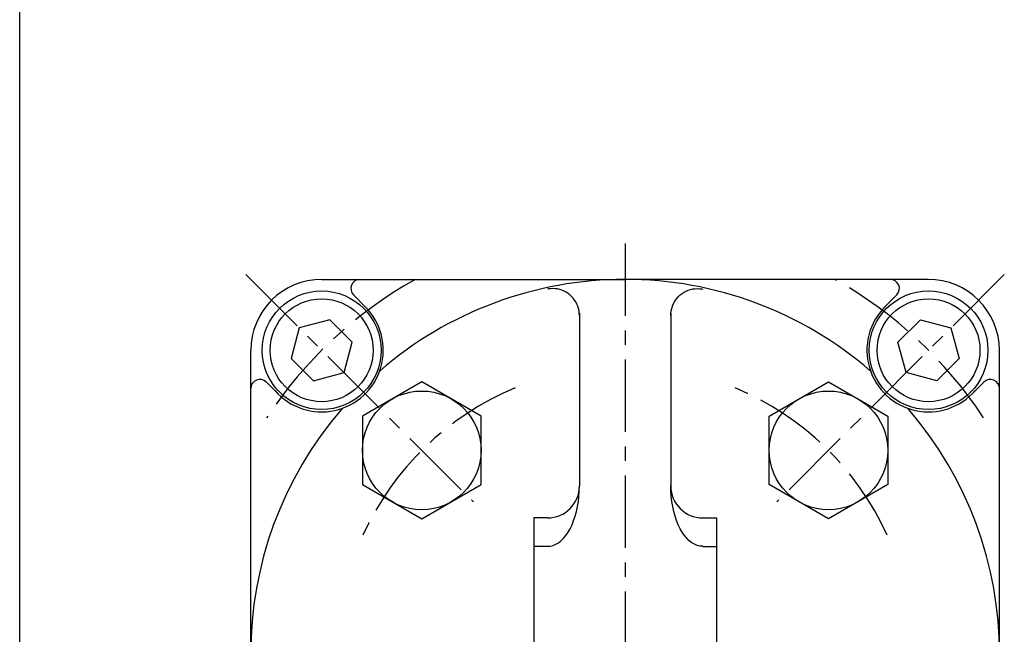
# Model space of a CAD drawing. Header units: millimetres. Extents: x -272 to 287, y -200 to 200.
# Tile 3 of 6: x -272 to -164, y -54 to 13. Entities that reach past the tile are written whole.
import ezdxf

# ---------------------------------------------------------------- set-up
doc = ezdxf.new("R2010")
doc.units = ezdxf.units.MM
doc.header["$LTSCALE"] = 0.25
doc.linetypes.add('CENTER', pattern=[50.8, 31.75, -6.35, 6.35, -6.35])
doc.layers.add('ZUWAKU', color=7, linetype='Continuous')

# ---------------------------------------------------------------- blocks, each defined once
blk = doc.blocks.new('DC_GROUP_Φ63_9')
at = {"color": 4, "linetype": 'Continuous', "lineweight": 25}
for p, q in [((-214.1, -16.29), (-214.18, -16.31)), ((-213.85, -16.26), (-214.1, -16.29)), ((-213.6, -16.24), (-213.85, -16.26)), ((-213.35, -16.26), (-213.6, -16.24)), ((-213.1, -16.29), (-213.35, -16.26)), ((-212.85, -16.34), (-213.1, -16.29)), ((-212.61, -16.42), (-212.85, -16.34)), ((-212.38, -16.52), (-212.61, -16.42)), ((-212.15, -16.64), (-212.38, -16.52)), ((-211.94, -16.78), (-212.15, -16.64)), ((-211.74, -16.93), (-211.94, -16.78)), ((-211.55, -17.11), (-211.74, -16.93)), ((-211.38, -17.29), (-211.55, -17.11)), ((-211.23, -17.5), (-211.38, -17.29)), ((-211.09, -17.71), (-211.23, -17.5)), ((-210.97, -17.94), (-211.09, -17.71)), ((-210.87, -18.18), (-210.97, -17.94)), ((-210.8, -18.42), (-210.87, -18.18)), ((-210.74, -18.67), (-210.8, -18.42)), ((-210.71, -18.93), (-210.74, -18.67)), ((-210.69, -19.18), (-210.71, -18.93))]:
    blk.add_line(p, q, dxfattribs=at)
blk = doc.blocks.new('DC_GROUP_Φ63_11')
at = {"color": 4, "linetype": 'Continuous', "lineweight": 25}
for p, q in [((-210.75, -39.02), (-210.71, -38.45)), ((-210.71, -38.45), (-210.69, -37.87)), ((-210.91, -40.13), (-210.81, -39.58)), ((-210.81, -39.58), (-210.75, -39.02)), ((-211.16, -41.18), (-211.02, -40.66)), ((-211.02, -40.66), (-210.91, -40.13)), ((-211.51, -42.12), (-211.33, -41.66)), ((-211.33, -41.66), (-211.16, -41.18)), ((-212.19, -43.29), (-211.94, -42.94)), ((-211.94, -42.94), (-211.72, -42.55)), ((-211.72, -42.55), (-211.51, -42.12)), ((-213.29, -44.26), (-213, -44.09)), ((-213, -44.09), (-212.72, -43.86)), ((-212.72, -43.86), (-212.44, -43.6)), ((-212.44, -43.6), (-212.19, -43.29)), ((-214.19, -44.48), (-213.89, -44.46)), ((-213.89, -44.46), (-213.59, -44.38)), ((-213.59, -44.38), (-213.29, -44.26))]:
    blk.add_line(p, q, dxfattribs=at)
blk = doc.blocks.new('DC_GROUP_Φ63_13')
at = {"color": 4, "linetype": 'Continuous', "lineweight": 25}
for p, q in [((-214.1, -16.29), (-214.18, -16.31)), ((-213.85, -16.26), (-214.1, -16.29)), ((-213.6, -16.24), (-213.85, -16.26)), ((-213.35, -16.26), (-213.6, -16.24)), ((-213.1, -16.29), (-213.35, -16.26)), ((-212.85, -16.34), (-213.1, -16.29)), ((-212.61, -16.42), (-212.85, -16.34)), ((-212.38, -16.52), (-212.61, -16.42)), ((-212.15, -16.64), (-212.38, -16.52)), ((-211.94, -16.78), (-212.15, -16.64)), ((-211.74, -16.93), (-211.94, -16.78)), ((-211.55, -17.11), (-211.74, -16.93)), ((-211.38, -17.29), (-211.55, -17.11)), ((-211.23, -17.5), (-211.38, -17.29)), ((-211.09, -17.71), (-211.23, -17.5)), ((-210.97, -17.94), (-211.09, -17.71)), ((-210.87, -18.18), (-210.97, -17.94)), ((-210.8, -18.42), (-210.87, -18.18)), ((-210.74, -18.67), (-210.8, -18.42)), ((-210.71, -18.93), (-210.74, -18.67)), ((-210.69, -19.18), (-210.71, -18.93))]:
    blk.add_line(p, q, dxfattribs=at)
blk = doc.blocks.new('DC_GROUP_Φ63_15')
at = {"color": 4, "linetype": 'Continuous', "lineweight": 25}
for p, q in [((-200.01, -17.29), (-199.84, -17.11)), ((-199.84, -17.11), (-199.65, -16.93)), ((-199.65, -16.93), (-199.45, -16.78)), ((-199.45, -16.78), (-199.23, -16.64)), ((-199.23, -16.64), (-199.01, -16.52)), ((-199.01, -16.52), (-198.78, -16.42)), ((-198.78, -16.42), (-198.54, -16.34)), ((-198.54, -16.34), (-198.29, -16.29)), ((-198.29, -16.29), (-198.04, -16.26)), ((-198.04, -16.26), (-197.79, -16.24)), ((-197.79, -16.24), (-197.54, -16.26)), ((-197.54, -16.26), (-197.29, -16.29)), ((-197.29, -16.29), (-197.2, -16.31)), ((-200.59, -18.42), (-200.51, -18.18)), ((-200.51, -18.18), (-200.42, -17.94)), ((-200.42, -17.94), (-200.3, -17.71)), ((-200.3, -17.71), (-200.16, -17.5)), ((-200.16, -17.5), (-200.01, -17.29)), ((-200.7, -19.18), (-200.68, -18.93)), ((-200.68, -18.93), (-200.65, -18.67)), ((-200.65, -18.67), (-200.59, -18.42))]:
    blk.add_line(p, q, dxfattribs=at)
blk = doc.blocks.new('DC_GROUP_Φ63_17')
at = {"color": 4, "linetype": 'Continuous', "lineweight": 25}
for p, q in [((-200.68, -38.45), (-200.69, -37.87)), ((-200.64, -39.02), (-200.68, -38.45)), ((-200.58, -39.58), (-200.64, -39.02)), ((-200.48, -40.13), (-200.58, -39.58)), ((-200.37, -40.66), (-200.48, -40.13)), ((-200.23, -41.18), (-200.37, -40.66)), ((-200.06, -41.66), (-200.23, -41.18)), ((-199.88, -42.12), (-200.06, -41.66)), ((-199.67, -42.55), (-199.88, -42.12)), ((-199.44, -42.94), (-199.67, -42.55)), ((-199.2, -43.29), (-199.44, -42.94)), ((-198.94, -43.6), (-199.2, -43.29)), ((-198.67, -43.86), (-198.94, -43.6)), ((-198.39, -44.09), (-198.67, -43.86)), ((-198.1, -44.26), (-198.39, -44.09)), ((-197.8, -44.38), (-198.1, -44.26)), ((-197.5, -44.46), (-197.8, -44.38)), ((-197.19, -44.48), (-197.5, -44.46))]:
    blk.add_line(p, q, dxfattribs=at)
blk = doc.blocks.new('DC_GROUP_Φ63_19')
at = {"color": 4, "linetype": 'Continuous', "lineweight": 25}
for p, q in [((-200.01, -17.29), (-199.84, -17.11)), ((-199.84, -17.11), (-199.65, -16.93)), ((-199.65, -16.93), (-199.45, -16.78)), ((-199.45, -16.78), (-199.23, -16.64)), ((-199.23, -16.64), (-199.01, -16.52)), ((-199.01, -16.52), (-198.78, -16.42)), ((-198.78, -16.42), (-198.54, -16.34)), ((-198.54, -16.34), (-198.29, -16.29)), ((-198.29, -16.29), (-198.04, -16.26)), ((-198.04, -16.26), (-197.79, -16.24)), ((-197.79, -16.24), (-197.54, -16.26)), ((-197.54, -16.26), (-197.29, -16.29)), ((-197.29, -16.29), (-197.2, -16.31)), ((-200.59, -18.42), (-200.51, -18.18)), ((-200.51, -18.18), (-200.42, -17.94)), ((-200.42, -17.94), (-200.3, -17.71)), ((-200.3, -17.71), (-200.16, -17.5)), ((-200.16, -17.5), (-200.01, -17.29)), ((-200.7, -19.18), (-200.68, -18.93)), ((-200.68, -18.93), (-200.65, -18.67)), ((-200.65, -18.67), (-200.59, -18.42))]:
    blk.add_line(p, q, dxfattribs=at)
blk = doc.blocks.new('DC_GROUP_Φ63_21')
at = {"color": 4, "linetype": 'Continuous', "lineweight": 25}
for p, q in [((-214.1, -16.29), (-214.18, -16.31)), ((-213.85, -16.26), (-214.1, -16.29)), ((-213.6, -16.24), (-213.85, -16.26)), ((-213.35, -16.26), (-213.6, -16.24)), ((-213.1, -16.29), (-213.35, -16.26)), ((-212.85, -16.34), (-213.1, -16.29)), ((-212.61, -16.42), (-212.85, -16.34)), ((-212.38, -16.52), (-212.61, -16.42)), ((-212.15, -16.64), (-212.38, -16.52)), ((-211.94, -16.78), (-212.15, -16.64)), ((-211.74, -16.93), (-211.94, -16.78)), ((-211.55, -17.11), (-211.74, -16.93)), ((-211.38, -17.29), (-211.55, -17.11)), ((-211.23, -17.5), (-211.38, -17.29)), ((-211.09, -17.71), (-211.23, -17.5)), ((-210.97, -17.94), (-211.09, -17.71)), ((-210.87, -18.18), (-210.97, -17.94)), ((-210.8, -18.42), (-210.87, -18.18)), ((-210.74, -18.67), (-210.8, -18.42)), ((-210.71, -18.93), (-210.74, -18.67)), ((-210.69, -19.18), (-210.71, -18.93))]:
    blk.add_line(p, q, dxfattribs=at)
blk = doc.blocks.new('DC_GROUP_Φ63_23')
at = {"color": 4, "linetype": 'Continuous', "lineweight": 25}
for p, q in [((-210.75, -39.02), (-210.71, -38.45)), ((-210.71, -38.45), (-210.69, -37.87)), ((-210.91, -40.13), (-210.81, -39.58)), ((-210.81, -39.58), (-210.75, -39.02)), ((-211.16, -41.18), (-211.02, -40.66)), ((-211.02, -40.66), (-210.91, -40.13)), ((-211.51, -42.12), (-211.33, -41.66)), ((-211.33, -41.66), (-211.16, -41.18)), ((-212.19, -43.29), (-211.94, -42.94)), ((-211.94, -42.94), (-211.72, -42.55)), ((-211.72, -42.55), (-211.51, -42.12)), ((-213.29, -44.26), (-213, -44.09)), ((-213, -44.09), (-212.72, -43.86)), ((-212.72, -43.86), (-212.44, -43.6)), ((-212.44, -43.6), (-212.19, -43.29)), ((-214.19, -44.48), (-213.89, -44.46)), ((-213.89, -44.46), (-213.59, -44.38)), ((-213.59, -44.38), (-213.29, -44.26))]:
    blk.add_line(p, q, dxfattribs=at)
blk = doc.blocks.new('DC_GROUP_Φ63_25')
at = {"color": 4, "linetype": 'Continuous', "lineweight": 25}
for p, q in [((-214.1, -16.29), (-214.18, -16.31)), ((-213.85, -16.26), (-214.1, -16.29)), ((-213.6, -16.24), (-213.85, -16.26)), ((-213.35, -16.26), (-213.6, -16.24)), ((-213.1, -16.29), (-213.35, -16.26)), ((-212.85, -16.34), (-213.1, -16.29)), ((-212.61, -16.42), (-212.85, -16.34)), ((-212.38, -16.52), (-212.61, -16.42)), ((-212.15, -16.64), (-212.38, -16.52)), ((-211.94, -16.78), (-212.15, -16.64)), ((-211.74, -16.93), (-211.94, -16.78)), ((-211.55, -17.11), (-211.74, -16.93)), ((-211.38, -17.29), (-211.55, -17.11)), ((-211.23, -17.5), (-211.38, -17.29)), ((-211.09, -17.71), (-211.23, -17.5)), ((-210.97, -17.94), (-211.09, -17.71)), ((-210.87, -18.18), (-210.97, -17.94)), ((-210.8, -18.42), (-210.87, -18.18)), ((-210.74, -18.67), (-210.8, -18.42)), ((-210.71, -18.93), (-210.74, -18.67)), ((-210.69, -19.18), (-210.71, -18.93))]:
    blk.add_line(p, q, dxfattribs=at)
blk = doc.blocks.new('DC_GROUP_Φ63_27')
at = {"color": 4, "linetype": 'Continuous', "lineweight": 25}
for p, q in [((-200.01, -17.29), (-199.84, -17.11)), ((-199.84, -17.11), (-199.65, -16.93)), ((-199.65, -16.93), (-199.45, -16.78)), ((-199.45, -16.78), (-199.23, -16.64)), ((-199.23, -16.64), (-199.01, -16.52)), ((-199.01, -16.52), (-198.78, -16.42)), ((-198.78, -16.42), (-198.54, -16.34)), ((-198.54, -16.34), (-198.29, -16.29)), ((-198.29, -16.29), (-198.04, -16.26)), ((-198.04, -16.26), (-197.79, -16.24)), ((-197.79, -16.24), (-197.54, -16.26)), ((-197.54, -16.26), (-197.29, -16.29)), ((-197.29, -16.29), (-197.2, -16.31)), ((-200.59, -18.42), (-200.51, -18.18)), ((-200.51, -18.18), (-200.42, -17.94)), ((-200.42, -17.94), (-200.3, -17.71)), ((-200.3, -17.71), (-200.16, -17.5)), ((-200.16, -17.5), (-200.01, -17.29)), ((-200.7, -19.18), (-200.68, -18.93)), ((-200.68, -18.93), (-200.65, -18.67)), ((-200.65, -18.67), (-200.59, -18.42))]:
    blk.add_line(p, q, dxfattribs=at)
blk = doc.blocks.new('DC_GROUP_Φ63_29')
at = {"color": 4, "linetype": 'Continuous', "lineweight": 25}
for p, q in [((-200.68, -38.45), (-200.69, -37.87)), ((-200.64, -39.02), (-200.68, -38.45)), ((-200.58, -39.58), (-200.64, -39.02)), ((-200.48, -40.13), (-200.58, -39.58)), ((-200.37, -40.66), (-200.48, -40.13)), ((-200.23, -41.18), (-200.37, -40.66)), ((-200.06, -41.66), (-200.23, -41.18)), ((-199.88, -42.12), (-200.06, -41.66)), ((-199.67, -42.55), (-199.88, -42.12)), ((-199.44, -42.94), (-199.67, -42.55)), ((-199.2, -43.29), (-199.44, -42.94)), ((-198.94, -43.6), (-199.2, -43.29)), ((-198.67, -43.86), (-198.94, -43.6)), ((-198.39, -44.09), (-198.67, -43.86)), ((-198.1, -44.26), (-198.39, -44.09)), ((-197.8, -44.38), (-198.1, -44.26)), ((-197.5, -44.46), (-197.8, -44.38)), ((-197.19, -44.48), (-197.5, -44.46))]:
    blk.add_line(p, q, dxfattribs=at)
blk = doc.blocks.new('DC_GROUP_Φ63_31')
at = {"color": 4, "linetype": 'Continuous', "lineweight": 25}
for p, q in [((-200.01, -17.29), (-199.84, -17.11)), ((-199.84, -17.11), (-199.65, -16.93)), ((-199.65, -16.93), (-199.45, -16.78)), ((-199.45, -16.78), (-199.23, -16.64)), ((-199.23, -16.64), (-199.01, -16.52)), ((-199.01, -16.52), (-198.78, -16.42)), ((-198.78, -16.42), (-198.54, -16.34)), ((-198.54, -16.34), (-198.29, -16.29)), ((-198.29, -16.29), (-198.04, -16.26)), ((-198.04, -16.26), (-197.79, -16.24)), ((-197.79, -16.24), (-197.54, -16.26)), ((-197.54, -16.26), (-197.29, -16.29)), ((-197.29, -16.29), (-197.2, -16.31)), ((-200.59, -18.42), (-200.51, -18.18)), ((-200.51, -18.18), (-200.42, -17.94)), ((-200.42, -17.94), (-200.3, -17.71)), ((-200.3, -17.71), (-200.16, -17.5)), ((-200.16, -17.5), (-200.01, -17.29)), ((-200.7, -19.18), (-200.68, -18.93)), ((-200.68, -18.93), (-200.65, -18.67)), ((-200.65, -18.67), (-200.59, -18.42))]:
    blk.add_line(p, q, dxfattribs=at)
blk = doc.blocks.new('DC_GROUP_Φ63_33')
at = {"color": 4, "linetype": 'Continuous', "lineweight": 25}
for p, q in [((-214.1, -16.29), (-214.18, -16.31)), ((-213.85, -16.26), (-214.1, -16.29)), ((-213.6, -16.24), (-213.85, -16.26)), ((-213.35, -16.26), (-213.6, -16.24)), ((-213.1, -16.29), (-213.35, -16.26)), ((-212.85, -16.34), (-213.1, -16.29)), ((-212.61, -16.42), (-212.85, -16.34)), ((-212.38, -16.52), (-212.61, -16.42)), ((-212.15, -16.64), (-212.38, -16.52)), ((-211.94, -16.78), (-212.15, -16.64)), ((-211.74, -16.93), (-211.94, -16.78)), ((-211.55, -17.11), (-211.74, -16.93)), ((-211.38, -17.29), (-211.55, -17.11)), ((-211.23, -17.5), (-211.38, -17.29)), ((-211.09, -17.71), (-211.23, -17.5)), ((-210.97, -17.94), (-211.09, -17.71)), ((-210.87, -18.18), (-210.97, -17.94)), ((-210.8, -18.42), (-210.87, -18.18)), ((-210.74, -18.67), (-210.8, -18.42)), ((-210.71, -18.93), (-210.74, -18.67)), ((-210.69, -19.18), (-210.71, -18.93))]:
    blk.add_line(p, q, dxfattribs=at)
blk = doc.blocks.new('DC_GROUP_Φ63_35')
at = {"color": 4, "linetype": 'Continuous', "lineweight": 25}
for p, q in [((-210.75, -39.02), (-210.71, -38.45)), ((-210.71, -38.45), (-210.69, -37.87)), ((-210.91, -40.13), (-210.81, -39.58)), ((-210.81, -39.58), (-210.75, -39.02)), ((-211.16, -41.18), (-211.02, -40.66)), ((-211.02, -40.66), (-210.91, -40.13)), ((-211.51, -42.12), (-211.33, -41.66)), ((-211.33, -41.66), (-211.16, -41.18)), ((-212.19, -43.29), (-211.94, -42.94)), ((-211.94, -42.94), (-211.72, -42.55)), ((-211.72, -42.55), (-211.51, -42.12)), ((-213.29, -44.26), (-213, -44.09)), ((-213, -44.09), (-212.72, -43.86)), ((-212.72, -43.86), (-212.44, -43.6)), ((-212.44, -43.6), (-212.19, -43.29)), ((-214.19, -44.48), (-213.89, -44.46)), ((-213.89, -44.46), (-213.59, -44.38)), ((-213.59, -44.38), (-213.29, -44.26))]:
    blk.add_line(p, q, dxfattribs=at)
blk = doc.blocks.new('DC_GROUP_Φ63_37')
at = {"color": 4, "linetype": 'Continuous', "lineweight": 25}
for p, q in [((-214.1, -16.29), (-214.18, -16.31)), ((-213.85, -16.26), (-214.1, -16.29)), ((-213.6, -16.24), (-213.85, -16.26)), ((-213.35, -16.26), (-213.6, -16.24)), ((-213.1, -16.29), (-213.35, -16.26)), ((-212.85, -16.34), (-213.1, -16.29)), ((-212.61, -16.42), (-212.85, -16.34)), ((-212.38, -16.52), (-212.61, -16.42)), ((-212.15, -16.64), (-212.38, -16.52)), ((-211.94, -16.78), (-212.15, -16.64)), ((-211.74, -16.93), (-211.94, -16.78)), ((-211.55, -17.11), (-211.74, -16.93)), ((-211.38, -17.29), (-211.55, -17.11)), ((-211.23, -17.5), (-211.38, -17.29)), ((-211.09, -17.71), (-211.23, -17.5)), ((-210.97, -17.94), (-211.09, -17.71)), ((-210.87, -18.18), (-210.97, -17.94)), ((-210.8, -18.42), (-210.87, -18.18)), ((-210.74, -18.67), (-210.8, -18.42)), ((-210.71, -18.93), (-210.74, -18.67)), ((-210.69, -19.18), (-210.71, -18.93))]:
    blk.add_line(p, q, dxfattribs=at)
blk = doc.blocks.new('DC_GROUP_Φ63_39')
at = {"color": 4, "linetype": 'Continuous', "lineweight": 25}
for p, q in [((-200.01, -17.29), (-199.84, -17.11)), ((-199.84, -17.11), (-199.65, -16.93)), ((-199.65, -16.93), (-199.45, -16.78)), ((-199.45, -16.78), (-199.23, -16.64)), ((-199.23, -16.64), (-199.01, -16.52)), ((-199.01, -16.52), (-198.78, -16.42)), ((-198.78, -16.42), (-198.54, -16.34)), ((-198.54, -16.34), (-198.29, -16.29)), ((-198.29, -16.29), (-198.04, -16.26)), ((-198.04, -16.26), (-197.79, -16.24)), ((-197.79, -16.24), (-197.54, -16.26)), ((-197.54, -16.26), (-197.29, -16.29)), ((-197.29, -16.29), (-197.2, -16.31)), ((-200.59, -18.42), (-200.51, -18.18)), ((-200.51, -18.18), (-200.42, -17.94)), ((-200.42, -17.94), (-200.3, -17.71)), ((-200.3, -17.71), (-200.16, -17.5)), ((-200.16, -17.5), (-200.01, -17.29)), ((-200.7, -19.18), (-200.68, -18.93)), ((-200.68, -18.93), (-200.65, -18.67)), ((-200.65, -18.67), (-200.59, -18.42))]:
    blk.add_line(p, q, dxfattribs=at)
blk = doc.blocks.new('DC_GROUP_Φ63_41')
at = {"color": 4, "linetype": 'Continuous', "lineweight": 25}
for p, q in [((-200.68, -38.45), (-200.69, -37.87)), ((-200.64, -39.02), (-200.68, -38.45)), ((-200.58, -39.58), (-200.64, -39.02)), ((-200.48, -40.13), (-200.58, -39.58)), ((-200.37, -40.66), (-200.48, -40.13)), ((-200.23, -41.18), (-200.37, -40.66)), ((-200.06, -41.66), (-200.23, -41.18)), ((-199.88, -42.12), (-200.06, -41.66)), ((-199.67, -42.55), (-199.88, -42.12)), ((-199.44, -42.94), (-199.67, -42.55)), ((-199.2, -43.29), (-199.44, -42.94)), ((-198.94, -43.6), (-199.2, -43.29)), ((-198.67, -43.86), (-198.94, -43.6)), ((-198.39, -44.09), (-198.67, -43.86)), ((-198.1, -44.26), (-198.39, -44.09)), ((-197.8, -44.38), (-198.1, -44.26)), ((-197.5, -44.46), (-197.8, -44.38)), ((-197.19, -44.48), (-197.5, -44.46))]:
    blk.add_line(p, q, dxfattribs=at)
blk = doc.blocks.new('DC_GROUP_Φ63_43')
at = {"color": 4, "linetype": 'Continuous', "lineweight": 25}
for p, q in [((-200.01, -17.29), (-199.84, -17.11)), ((-199.84, -17.11), (-199.65, -16.93)), ((-199.65, -16.93), (-199.45, -16.78)), ((-199.45, -16.78), (-199.23, -16.64)), ((-199.23, -16.64), (-199.01, -16.52)), ((-199.01, -16.52), (-198.78, -16.42)), ((-198.78, -16.42), (-198.54, -16.34)), ((-198.54, -16.34), (-198.29, -16.29)), ((-198.29, -16.29), (-198.04, -16.26)), ((-198.04, -16.26), (-197.79, -16.24)), ((-197.79, -16.24), (-197.54, -16.26)), ((-197.54, -16.26), (-197.29, -16.29)), ((-197.29, -16.29), (-197.2, -16.31)), ((-200.59, -18.42), (-200.51, -18.18)), ((-200.51, -18.18), (-200.42, -17.94)), ((-200.42, -17.94), (-200.3, -17.71)), ((-200.3, -17.71), (-200.16, -17.5)), ((-200.16, -17.5), (-200.01, -17.29)), ((-200.7, -19.18), (-200.68, -18.93)), ((-200.68, -18.93), (-200.65, -18.67)), ((-200.65, -18.67), (-200.59, -18.42))]:
    blk.add_line(p, q, dxfattribs=at)

msp = doc.modelspace()

# ---------------------------------------------------------------- linework, layer by layer
at = {"color": 4, "linetype": 'CENTER', "lineweight": 25}
for p, q in [((-205.695, -11.311), (-205.695, -101.427)), ((-247.225, -14.709), (-222.312, -39.622)), ((-164.164, -14.709), (-189.078, -39.622))]:
    msp.add_line(p, q, dxfattribs=at)
at = {"color": 4, "linetype": 'Continuous', "lineweight": 25}
for p, q in [((-238.895, -15.239), (-205.695, -15.239)), ((-172.495, -15.239), (-205.695, -15.239)), ((-234.156, -18.232), (-235.442, -16.947)), ((-177.234, -18.232), (-175.948, -16.947)), ((-210.695, -18.926), (-210.695, -37.869)), ((-210.695, -18.926), (-210.695, -37.869)), ((-210.695, -18.926), (-210.695, -37.869)), ((-200.695, -18.926), (-200.695, -37.869)), ((-200.695, -18.926), (-200.695, -37.869)), ((-200.695, -18.926), (-200.695, -37.869)), ((-238.032, -19.659), (-241.378, -20.556)), ((-235.583, -22.109), (-238.032, -19.659)), ((-175.807, -22.109), (-173.357, -19.659)), ((-173.357, -19.659), (-170.011, -20.556)), ((-241.378, -20.556), (-242.275, -23.902)), ((-170.011, -20.556), (-169.114, -23.902)), ((-236.479, -25.455), (-235.583, -22.109)), ((-174.91, -25.455), (-175.807, -22.109)), ((-246.695, -56.239), (-246.695, -23.039)), ((-164.695, -56.239), (-164.695, -23.039)), ((-242.275, -23.902), (-239.825, -26.352)), ((-169.114, -23.902), (-171.564, -26.352)), ((-239.825, -26.352), (-236.479, -25.455)), ((-171.564, -26.352), (-174.91, -25.455)), ((-243.702, -27.778), (-244.987, -26.493)), ((-227.968, -26.46), (-234.468, -30.213)), ((-221.468, -30.213), (-227.968, -26.46)), ((-189.921, -30.213), (-183.421, -26.46)), ((-183.421, -26.46), (-176.921, -30.213)), ((-167.688, -27.778), (-166.402, -26.493)), ((-234.468, -30.213), (-234.468, -37.718)), ((-221.468, -37.718), (-221.468, -30.213)), ((-189.921, -37.718), (-189.921, -30.213)), ((-176.921, -30.213), (-176.921, -37.718)), ((-234.468, -37.718), (-227.968, -41.471)), ((-227.968, -41.471), (-221.468, -37.718)), ((-183.421, -41.471), (-189.921, -37.718)), ((-176.921, -37.718), (-183.421, -41.471)), ((-215.695, -41.369), (-215.695, -71.369)), ((-214.195, -41.369), (-215.695, -41.369)), ((-215.695, -41.369), (-215.695, -71.369)), ((-214.195, -41.369), (-215.695, -41.369)), ((-215.695, -41.369), (-215.695, -71.369)), ((-214.195, -41.369), (-215.695, -41.369)), ((-197.195, -41.369), (-195.695, -41.369)), ((-197.195, -41.369), (-195.695, -41.369)), ((-197.195, -41.369), (-195.695, -41.369)), ((-195.695, -41.369), (-195.695, -71.369)), ((-195.695, -41.369), (-195.695, -71.369)), ((-195.695, -41.369), (-195.695, -71.369)), ((-214.195, -44.484), (-215.695, -44.484)), ((-214.195, -44.484), (-215.695, -44.484)), ((-214.195, -44.484), (-215.695, -44.484)), ((-197.195, -44.484), (-195.695, -44.484)), ((-197.195, -44.484), (-195.695, -44.484)), ((-197.195, -44.484), (-195.695, -44.484))]:
    msp.add_line(p, q, dxfattribs=at)
for centre, radius in [((-238.929, -23.005), 6.5), ((-172.461, -23.005), 6.5), ((-238.929, -23.005), 5.634), ((-172.461, -23.005), 5.634), ((-227.968, -33.966), 6.5), ((-183.421, -33.966), 6.5)]:
    msp.add_circle(centre, radius, dxfattribs=at)
for centre, radius, start, end in [((-238.895, -23.039), 7.8, 90, 180), ((-234.734, -16.239), 1, 90, 225), ((-205.695, -56.239), 41, 90, 130.96301), ((-205.695, -56.239), 41, 49.03699, 90), ((-176.655, -16.239), 1, 315, 90), ((-172.495, -23.039), 7.8, 0, 90), ((-238.929, -23.005), 6.75, 220.87302, 45), ((-172.461, -23.005), 6.75, 135, 319.12698), ((-245.695, -27.2), 1, 45, 180), ((-165.695, -27.2), 1, 0, 135), ((-205.695, -56.239), 41, 139.03699, 220.96301), ((-205.695, -56.239), 41, 319.03699, 40.96301), ((-214.195, -37.869), 3.5, 270, 0), ((-214.195, -37.869), 3.5, 270, 0), ((-214.195, -37.869), 3.5, 270, 0), ((-197.195, -37.869), 3.5, 180, 270), ((-197.195, -37.869), 3.5, 180, 270), ((-197.195, -37.869), 3.5, 180, 270)]:
    msp.add_arc(centre, radius, start, end, dxfattribs=at)
at = {"color": 4, "linetype": 'CENTER', "lineweight": 25}
for radius, start, end in [(47, 119.26824, 146.66404), (47, 33.33596, 60.73176), (31.5, 112.48194, 155.69596), (31.5, 24.30404, 67.51806)]:
    msp.add_arc((-205.695, -56.239), radius, start, end, dxfattribs=at)
at = {"layer": 'ZUWAKU', "color": 5, "linetype": 'Continuous', "lineweight": 25}
msp.add_line((-272, -194), (-272, 200), dxfattribs=at)

# ---------------------------------------------------------------- block references
at = {"linetype": 'Continuous'}
for name in ['DC_GROUP_Φ63_9', 'DC_GROUP_Φ63_13', 'DC_GROUP_Φ63_21', 'DC_GROUP_Φ63_25', 'DC_GROUP_Φ63_33', 'DC_GROUP_Φ63_37', 'DC_GROUP_Φ63_15', 'DC_GROUP_Φ63_19', 'DC_GROUP_Φ63_27', 'DC_GROUP_Φ63_31', 'DC_GROUP_Φ63_39', 'DC_GROUP_Φ63_43', 'DC_GROUP_Φ63_11', 'DC_GROUP_Φ63_23', 'DC_GROUP_Φ63_35', 'DC_GROUP_Φ63_17', 'DC_GROUP_Φ63_29', 'DC_GROUP_Φ63_41']:
    msp.add_blockref(name, (0, 0), dxfattribs=at)

doc.saveas('drawing.dxf')
